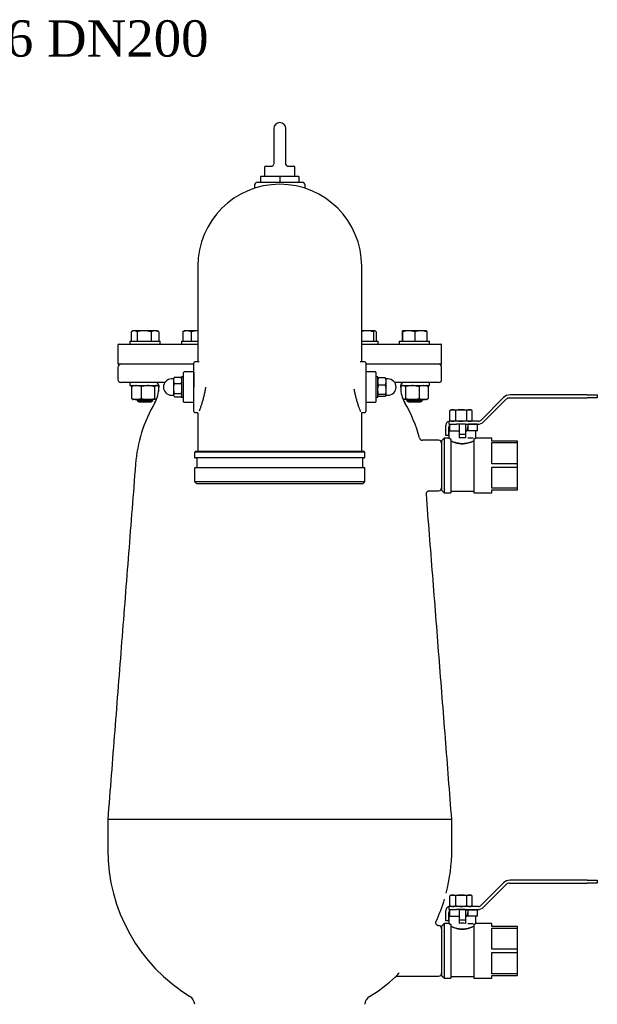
# Model space of a CAD drawing. Extents: x -644 to 6742, y -4733 to 593.
# Tile 53 of 53: x 6171 to 6742, y -1610 to -637. Entities that reach past the tile are written whole.
import ezdxf

# ---------------------------------------------------------------- set-up
doc = ezdxf.new("R2010")
doc.units = 0
doc.header["$LTSCALE"] = 25
doc.layers.get('0').update_dxf_attribs({"linetype": 'CONTINUOUS'})
doc.layers.add('GUF', color=7, linetype='CONTINUOUS')
doc.styles.add('ROMAND', font='georgia.TTF')

msp = doc.modelspace()

# ---------------------------------------------------------------- linework, layer by layer
at = {"color": 7, "linetype": 'CONTINUOUS'}
for p, q in [((6422.29, -744.46), (6422.29, -779.48)), ((6434.29, -779.47), (6434.29, -744.46)), ((6414.49, -781.46), (6420.56, -781.46)), ((6436.03, -781.46), (6442.09, -781.46)), ((6406.29, -797.46), (6450.29, -797.46)), ((6409.29, -791.96), (6409.29, -796.96)), ((6409.79, -791.46), (6428.29, -791.46)), ((6428.29, -791.46), (6446.79, -791.46)), ((6428.29, -791.96), (6428.29, -791.46)), ((6428.29, -791.96), (6428.29, -796.96)), ((6428.29, -797.46), (6428.29, -796.96)), ((6447.29, -791.96), (6447.29, -796.96)), ((6347.29, -880.46), (6347.29, -974.96)), ((6509.29, -974.96), (6509.29, -880.46)), ((6284.38, -944.22), (6283.23, -944.22)), ((6294.19, -944.22), (6284.38, -944.22)), ((6304.95, -944.22), (6294.19, -944.22)), ((6307.06, -944.22), (6304.95, -944.22)), ((6336.54, -944.22), (6334.09, -944.22)), ((6347.29, -944.22), (6336.54, -944.22)), ((6514.54, -944.22), (6509.29, -944.22)), ((6522.29, -944.22), (6514.54, -944.22)), ((6522.5, -944.22), (6522.29, -944.22)), ((6555.74, -944.22), (6549.53, -944.22)), ((6567.65, -944.22), (6555.74, -944.22)), ((6573.35, -944.22), (6567.65, -944.22)), ((6281.44, -945.29), (6281.44, -954.46)), ((6287.33, -945.29), (6287.33, -954.46)), ((6301.05, -945.29), (6301.05, -954.46)), ((6308.86, -945.29), (6308.86, -954.46)), ((6332.36, -945.29), (6332.36, -954.46)), ((6340.72, -945.29), (6340.72, -954.46)), ((6521.03, -945.29), (6521.03, -954.46)), ((6523.56, -945.29), (6523.56, -954.46)), ((6549.37, -945.29), (6549.37, -954.46)), ((6549.7, -945.29), (6549.7, -954.46)), ((6561.78, -945.29), (6561.78, -954.46)), ((6573.52, -945.29), (6573.52, -954.46)), ((6269.29, -957.46), (6347.29, -957.46)), ((6280.15, -954.46), (6310.15, -954.46)), ((6331, -954.46), (6347.29, -954.46)), ((6509.29, -954.46), (6525.58, -954.46)), ((6509.29, -957.46), (6587.29, -957.46)), ((6546.44, -954.46), (6550.99, -954.46)), ((6550.99, -954.46), (6576.44, -954.46)), ((6343.29, -977.46), (6269.29, -977.46)), ((6343.29, -999.96), (6343.29, -975.96)), ((6513.29, -975.96), (6513.29, -1023.96)), ((6587.29, -977.46), (6513.29, -977.46)), ((6323.29, -991.96), (6323.29, -1007.96)), ((6324.1, -990.28), (6330.82, -990.28)), ((6331.29, -989.96), (6331.29, -1009.96)), ((6333.29, -999.96), (6333.29, -985.46)), ((6343.29, -985.46), (6343.29, -999.96)), ((6523.29, -985.46), (6523.29, -999.96)), ((6525.29, -999.96), (6525.29, -989.96)), ((6532.49, -990.7), (6525.77, -990.7)), ((6533.29, -1007.96), (6533.29, -991.96)), ((6314.68, -995.46), (6271.29, -995.46)), ((6280.15, -998.46), (6308.79, -998.46)), ((6281.76, -999.52), (6281.76, -1011.29)), ((6291.19, -999.52), (6291.19, -1011.29)), ((6304.58, -999.52), (6304.58, -1011.29)), ((6308.53, -999.52), (6308.53, -1004.34)), ((6324.1, -996.51), (6330.82, -996.51)), ((6333.29, -1014.46), (6333.29, -999.96)), ((6343.29, -1023.96), (6343.29, -999.96)), ((6523.29, -999.96), (6523.29, -1014.46)), ((6525.29, -1009.96), (6525.29, -999.96)), ((6532.49, -998.16), (6525.77, -998.16)), ((6585.29, -995.46), (6541.91, -995.46)), ((6547.79, -998.46), (6572, -998.46)), ((6547.93, -999.52), (6547.93, -1003.22)), ((6552.47, -999.52), (6552.47, -1011.29)), ((6565.98, -999.52), (6565.98, -1011.29)), ((6572, -998.46), (6576.44, -998.46)), ((6574.96, -999.52), (6574.96, -1011.29)), ((6286.47, -1012.36), (6283.23, -1012.36)), ((6297.88, -1012.36), (6286.47, -1012.36)), ((6306.31, -1012.36), (6297.88, -1012.36)), ((6324.1, -1006.2), (6330.82, -1006.2)), ((6324.1, -1009.64), (6330.82, -1009.64)), ((6532.49, -1007.42), (6525.77, -1007.42)), ((6532.49, -1009.21), (6525.77, -1009.21)), ((6559.22, -1012.36), (6550.28, -1012.36)), ((6570.47, -1012.36), (6559.22, -1012.36)), ((6573.35, -1012.36), (6570.47, -1012.36)), ((6649.49, -1010.37), (6627.29, -1032.56)), ((6630, -1034.1), (6652.19, -1011.91)), ((6655.02, -1010.74), (6732.12, -1010.74)), ((6732.12, -1007.74), (6655.85, -1007.74)), ((6732.12, -1007.74), (6742.12, -1007.74)), ((6742.12, -1010.74), (6732.12, -1010.74)), ((6742.12, -1007.74), (6742.12, -1010.74)), ((6287.21, -1013.3), (6303.08, -1013.3)), ((6289.21, -1014.46), (6301.08, -1014.46)), ((6553.5, -1013.3), (6565.58, -1013.3)), ((6555.5, -1014.46), (6564.54, -1014.46)), ((6564.54, -1014.46), (6567.38, -1014.46)), ((6565.58, -1013.3), (6569.38, -1013.3)), ((6347.29, -1025.62), (6347.29, -1060.46)), ((6509.29, -1060.46), (6509.29, -1025.67)), ((6596.37, -1032.88), (6596.37, -1023.21)), ((6597.84, -1022.36), (6599.27, -1022.36)), ((6599.27, -1022.36), (6607.67, -1022.36)), ((6602.17, -1032.88), (6602.17, -1023.21)), ((6607.67, -1022.36), (6615.76, -1022.36)), ((6613.17, -1032.88), (6613.17, -1023.21)), ((6615.76, -1022.36), (6616.89, -1022.36)), ((6618.36, -1032.88), (6618.36, -1023.21)), ((6592.37, -1047.74), (6592.37, -1037.74)), ((6595.37, -1033.86), (6595.37, -1036.74)), ((6595.37, -1036.74), (6602.9, -1036.74)), ((6595.37, -1047.74), (6595.37, -1039.74)), ((6624.47, -1033.74), (6596.37, -1033.74)), ((6611.83, -1036.74), (6602.9, -1036.74)), ((6605.47, -1036.74), (6605.47, -1046.92)), ((6611.84, -1036.74), (6605.47, -1036.74)), ((6611.83, -1036.74), (6623.64, -1036.74)), ((6611.84, -1036.74), (6611.84, -1046.92)), ((6611.84, -1036.74), (6614.64, -1036.74)), ((6614.64, -1036.74), (6613.23, -1043.1)), ((6614.64, -1036.74), (6623.81, -1036.74)), ((6614.64, -1043.1), (6614.64, -1036.74)), ((6623.81, -1036.74), (6614.64, -1036.74)), ((6623.81, -1043.1), (6623.81, -1036.74)), ((6590.84, -1050.42), (6590.84, -1077.46)), ((6595.37, -1047.74), (6592.37, -1047.74)), ((6595.29, -1043.1), (6605.47, -1043.1)), ((6597.2, -1051.31), (6597.2, -1104.5)), ((6611.84, -1046.92), (6605.47, -1046.92)), ((6605.47, -1046.92), (6605.47, -1050.2)), ((6611.84, -1043.1), (6613.23, -1043.1)), ((6611.84, -1046.92), (6611.84, -1050.2)), ((6614.64, -1043.1), (6613.23, -1043.1)), ((6614.18, -1050.26), (6614.89, -1050.26)), ((6623.81, -1043.1), (6614.64, -1043.1)), ((6614.89, -1050.26), (6619.47, -1050.26)), ((6620.11, -1051.31), (6620.11, -1104.5)), ((6637.93, -1053.28), (6637.93, -1050.42)), ((6588.29, -1052.96), (6588.29, -1101.96)), ((6663.38, -1053.28), (6637.93, -1053.28)), ((6637.93, -1054.88), (6663.38, -1054.88)), ((6637.93, -1075.86), (6637.93, -1054.88)), ((6663.38, -1054.88), (6663.38, -1053.28)), ((6663.38, -1075.86), (6663.38, -1054.88)), ((6512.44, -1064.46), (6344.14, -1064.46)), ((6428.29, -1070.06), (6344.64, -1070.06)), ((6345.14, -1063.46), (6428.29, -1063.46)), ((6428.29, -1063.46), (6511.44, -1063.46)), ((6511.94, -1070.06), (6428.29, -1070.06)), ((6344.64, -1079.56), (6428.29, -1079.56)), ((6428.29, -1079.56), (6511.94, -1079.56)), ((6590.84, -1077.46), (6590.84, -1104.5)), ((6663.38, -1075.86), (6637.93, -1075.86)), ((6637.93, -1100.04), (6637.93, -1079.06)), ((6637.93, -1079.06), (6663.38, -1079.06)), ((6663.38, -1079.06), (6663.38, -1075.86)), ((6663.38, -1100.04), (6663.38, -1079.06)), ((6344.14, -1093.46), (6512.44, -1093.46)), ((6428.29, -1095.46), (6346.14, -1095.46)), ((6510.44, -1095.46), (6428.29, -1095.46)), ((6663.38, -1100.04), (6637.93, -1100.04)), ((6663.38, -1101.64), (6663.38, -1100.04)), ((6637.93, -1101.64), (6663.38, -1101.64)), ((6637.93, -1104.5), (6637.93, -1101.64)), ((6598.29, -1427.46), (6258.29, -1427.46)), ((6732.12, -1487.54), (6655.85, -1487.54)), ((6732.12, -1487.54), (6742.12, -1487.54)), ((6742.12, -1487.54), (6742.12, -1490.54)), ((6649.49, -1490.18), (6627.29, -1512.37)), ((6630, -1513.9), (6652.19, -1491.71)), ((6655.02, -1490.54), (6732.12, -1490.54)), ((6742.12, -1490.54), (6732.12, -1490.54)), ((6596.37, -1512.69), (6596.37, -1503.01)), ((6597.84, -1502.16), (6599.27, -1502.16)), ((6599.27, -1502.16), (6607.67, -1502.16)), ((6602.17, -1512.69), (6602.17, -1503.01)), ((6607.67, -1502.16), (6615.76, -1502.16)), ((6613.17, -1512.69), (6613.17, -1503.01)), ((6615.76, -1502.16), (6616.89, -1502.16)), ((6618.36, -1512.69), (6618.36, -1503.01)), ((6592.37, -1527.54), (6592.37, -1517.54)), ((6595.37, -1513.67), (6595.37, -1516.54)), ((6595.37, -1516.54), (6602.9, -1516.54)), ((6624.47, -1513.54), (6596.37, -1513.54)), ((6611.83, -1516.54), (6602.9, -1516.54)), ((6605.47, -1516.74), (6605.47, -1526.92)), ((6611.84, -1516.74), (6605.47, -1516.74)), ((6611.83, -1516.54), (6623.64, -1516.54)), ((6611.84, -1516.74), (6611.84, -1526.92)), ((6611.84, -1516.74), (6614.64, -1516.74)), ((6614.64, -1516.74), (6613.23, -1523.1)), ((6614.64, -1516.74), (6623.81, -1516.74)), ((6614.64, -1523.1), (6614.64, -1516.74)), ((6623.81, -1516.74), (6614.64, -1516.74)), ((6623.81, -1523.1), (6623.81, -1516.74)), ((6595.37, -1527.54), (6592.37, -1527.54)), ((6595.29, -1523.1), (6605.47, -1523.1)), ((6595.37, -1527.54), (6595.37, -1519.54)), ((6605.47, -1526.92), (6605.47, -1530.2)), ((6611.84, -1526.92), (6605.47, -1526.92)), ((6611.84, -1523.1), (6613.23, -1523.1)), ((6611.84, -1526.92), (6611.84, -1530.2)), ((6614.64, -1523.1), (6613.23, -1523.1)), ((6623.81, -1523.1), (6614.64, -1523.1)), ((6588.29, -1532.96), (6588.29, -1581.96)), ((6590.84, -1530.42), (6590.84, -1557.46)), ((6597.2, -1531.31), (6597.2, -1584.5)), ((6614.18, -1530.26), (6614.89, -1530.26)), ((6614.89, -1530.26), (6619.47, -1530.26)), ((6620.11, -1531.31), (6620.11, -1584.5)), ((6637.93, -1533.28), (6637.93, -1530.42)), ((6663.38, -1533.28), (6637.93, -1533.28)), ((6637.93, -1534.88), (6663.38, -1534.88)), ((6637.93, -1555.86), (6637.93, -1534.88)), ((6663.38, -1534.88), (6663.38, -1533.28)), ((6663.38, -1555.86), (6663.38, -1534.88)), ((6590.84, -1557.46), (6590.84, -1584.5)), ((6663.38, -1555.86), (6637.93, -1555.86)), ((6663.38, -1559.06), (6663.38, -1555.86)), ((6637.93, -1580.04), (6637.93, -1559.06)), ((6637.93, -1559.06), (6663.38, -1559.06)), ((6663.38, -1580.04), (6663.38, -1559.06)), ((6663.38, -1580.04), (6637.93, -1580.04)), ((6637.93, -1581.64), (6663.38, -1581.64)), ((6637.93, -1584.5), (6637.93, -1581.64)), ((6663.38, -1581.64), (6663.38, -1580.04))]:
    msp.add_line(p, q, dxfattribs=at)
for centre, radius, start, end in [((6428.29, -744.46), 6, 0, 180), ((6414.49, -782.66), 1.2, 90, 180), ((6436.29, -779.46), 2, 180.80347, 201.15256), ((6442.09, -782.66), 1.2, 0, 90), ((6406.29, -800.46), 3, 90, 180), ((6409.79, -791.96), 0.5, 90, 180), ((6409.79, -796.96), 0.5, 180, 270), ((6446.79, -791.96), 0.5, 0, 90), ((6446.79, -796.96), 0.5, 270, 0), ((6450.29, -800.46), 3, 0, 90), ((6428.29, -880.46), 81, 0, 180), ((6269.29, -958.46), 1, 90, 180), ((6587.29, -958.46), 1, 0, 90), ((6269.29, -976.46), 1, 180, 270), ((6271.29, -980.46), 3, 90, 180), ((6344.29, -975.96), 1, 90, 180), ((6512.29, -975.96), 1, 0, 90), ((6585.29, -980.46), 3, 0, 90), ((6587.29, -976.46), 1, 270, 0), ((6271.29, -992.46), 3, 180, 270), ((6321.29, -999.96), 8, 90, 270), ((6333.79, -985.46), 0.5, 90, 180), ((6342.79, -985.46), 0.5, 0, 90), ((6513.79, -985.46), 0.5, 90, 180), ((6522.79, -985.46), 0.5, 0, 90), ((6535.29, -999.96), 8, 270, 90), ((6585.29, -992.46), 3, 270, 0), ((6278.79, -1000.4), 30, 329.78714, 0), ((6305.79, -998.46), 3, 0, 90), ((6550.79, -998.46), 3, 90, 180), ((6577.79, -1000.4), 30, 180, 210.21286), ((6655.85, -1016.74), 9, 90, 135), ((6655.02, -1014.74), 4, 90, 135), ((6428.29, -1087.46), 143, 149.78714, 175.53256), ((6333.79, -1014.46), 0.5, 180, 270), ((6342.79, -1014.46), 0.5, 270, 0), ((6513.79, -1014.46), 0.5, 180, 270), ((6522.79, -1014.46), 0.5, 270, 0), ((6428.29, -1087.46), 143, 15.0859, 30.21286), ((6344.29, -1023.96), 1, 180, 270), ((6512.29, -1023.96), 1, 270, 0), ((6596.37, -1037.74), 4, 104.47751, 180), ((6596.37, -1037.74), 4, 90, 104.47751), ((6598.37, -1039.74), 3, 123.61417, 180), ((6623.64, -1027.74), 9, 270, 315), ((6624.47, -1029.74), 4, 270, 315), ((6569.26, -1049.46), 3, 195.11239, 270.04799), ((6585.29, -1055.46), 3, 0, 90), ((6344.64, -1069.56), 0.5, 180, 270), ((6345.79, -1070.56), 0.5, 360, 90), ((6510.79, -1070.56), 0.5, 90, 180), ((6511.94, -1069.56), 0.5, 270, 0), ((6344.64, -1080.06), 0.5, 90, 180), ((6345.79, -1079.06), 0.5, 270, 360), ((6510.79, -1079.06), 0.5, 180, 270), ((6511.94, -1080.06), 0.5, 0, 90), ((6585.29, -1099.46), 3, 270, 0), ((6428.29, -1457.46), 170, 180, 238.51857), ((6428.29, -1457.46), 170, 345.44137, 0), ((6655.85, -1496.54), 9, 90, 135), ((6655.02, -1494.54), 4, 90, 135), ((6428.29, -1457.46), 170, 335.39189, 343.33937), ((6596.37, -1517.54), 4, 104.47751, 180), ((6596.37, -1517.54), 4, 90, 104.47751), ((6598.37, -1519.54), 3, 123.61417, 180), ((6623.64, -1507.54), 9, 270, 315), ((6624.47, -1509.54), 4, 270, 315), ((6585.29, -1535.45), 3, 359.99935, 87.21998), ((6428.29, -1457.46), 170, 301.48143, 312.30944), ((6585.29, -1579.46), 3, 270, 0), ((6334.29, -1610.96), 10, 4.16455, 58.51857), ((6522.29, -1610.96), 10, 121.48143, 175.83545)]:
    msp.add_arc(centre, radius, start, end, dxfattribs=at)
for centre in [(6608.66, -1057.99), (6608.66, -1537.99)]:
    msp.add_ellipse(centre, major_axis=(13.36, 0), ratio=0.6, start_param=1.330392, end_param=1.811201, dxfattribs=at)
for points in [[(6413.29, -782.66), (6413.29, -791.46)], [(6420.56, -781.46), (6420.83, -781.43)], [(6422.04, -780.44), (6421.9, -780.64)], [(6435.76, -781.43), (6436.03, -781.46)], [(6443.29, -791.46), (6443.29, -782.66)], [(6403.29, -800.46), (6403.29, -803.41)], [(6453.29, -803.41), (6453.29, -800.46)], [(6283.23, -944.22), (6281.94, -944.97)], [(6308.35, -944.97), (6307.06, -944.22)], [(6334.09, -944.22), (6333.1, -944.79)], [(6522.73, -944.36), (6522.5, -944.22)], [(6308.33, -945), (6308.86, -945.29)], [(6332.36, -945.29), (6333.12, -944.9)], [(6268.29, -958.46), (6268.29, -976.46)], [(6280.15, -954.46), (6280.15, -957.46)], [(6310.15, -957.46), (6310.15, -954.46)], [(6331, -954.46), (6331, -957.46)], [(6525.58, -957.46), (6525.58, -954.46)], [(6546.44, -954.46), (6546.44, -957.46)], [(6576.44, -957.46), (6576.44, -954.46)], [(6588.29, -976.46), (6588.29, -958.46)], [(6268.29, -980.46), (6268.29, -992.46)], [(6348.71, -974.96), (6344.29, -974.96)], [(6512.29, -974.96), (6507.89, -974.96)], [(6588.29, -992.46), (6588.29, -980.46)], [(6323.29, -991.96), (6321.29, -991.96)], [(6323.79, -990.85), (6323.29, -991.96)], [(6324.1, -990.28), (6323.85, -990.88)], [(6330.82, -990.28), (6331.29, -993.4)], [(6330.98, -990.88), (6330.82, -990.28)], [(6331.29, -991.46), (6331.07, -990.85)], [(6333.29, -989.96), (6331.29, -989.96)], [(6342.79, -984.96), (6333.79, -984.96)], [(6522.79, -984.96), (6513.79, -984.96)], [(6525.29, -989.96), (6523.29, -989.96)], [(6525.29, -994.43), (6525.77, -990.7)], [(6525.36, -991.28), (6525.29, -991.46)], [(6525.77, -990.7), (6525.45, -991.31)], [(6533.29, -991.96), (6532.99, -991.28)], [(6535.29, -991.96), (6533.29, -991.96)], [(6280.15, -995.46), (6280.15, -998.46)], [(6281.76, -999.52), (6282.72, -998.87)], [(6283.23, -998.46), (6282.71, -998.76)], [(6307.59, -998.76), (6307.06, -998.46)], [(6308.79, -998.46), (6308.79, -1000.4)], [(6331.29, -993.4), (6330.82, -996.51)], [(6525.77, -998.16), (6525.29, -994.43)], [(6547.79, -1000.4), (6547.79, -998.46)], [(6549.53, -998.46), (6548.82, -998.87)], [(6574.06, -998.87), (6573.35, -998.46)], [(6576.44, -998.46), (6576.44, -995.46)], [(6282.72, -1011.95), (6281.76, -1011.29)], [(6282.71, -1012.05), (6283.23, -1012.36)], [(6288.85, -1012.36), (6287.21, -1013.3)], [(6303.08, -1013.3), (6301.45, -1012.36)], [(6321.29, -1007.96), (6323.29, -1007.96)], [(6323.29, -1007.96), (6323.79, -1009.06)], [(6330.82, -1006.2), (6331.29, -1007.92)], [(6330.98, -1009.04), (6330.82, -1009.64)], [(6331.07, -1009.07), (6331.29, -1008.46)], [(6331.29, -1009.96), (6333.29, -1009.96)], [(6523.29, -1009.96), (6525.29, -1009.96)], [(6525.29, -1008.32), (6525.77, -1007.42)], [(6525.29, -1008.46), (6525.36, -1008.64)], [(6525.77, -1009.21), (6525.61, -1008.91)], [(6532.99, -1008.63), (6533.29, -1007.96)], [(6533.29, -1007.96), (6535.29, -1007.96)], [(6555.14, -1012.36), (6553.5, -1013.3)], [(6569.38, -1013.3), (6567.74, -1012.36)], [(6573.35, -1012.36), (6574.06, -1011.95)], [(6287.21, -1013.3), (6289.21, -1014.46)], [(6301.08, -1014.46), (6303.08, -1013.3)], [(6333.79, -1014.96), (6342.79, -1014.96)], [(6513.79, -1014.96), (6522.79, -1014.96)], [(6553.5, -1013.3), (6555.5, -1014.46)], [(6567.38, -1014.46), (6569.38, -1013.3)], [(6344.29, -1024.96), (6346.39, -1024.96)], [(6509.28, -1025.67), (6509.25, -1025.86)], [(6510.23, -1024.96), (6512.29, -1024.96)], [(6596.37, -1023.21), (6596.56, -1023.12)], [(6597.84, -1022.36), (6596.55, -1023.1)], [(6618.18, -1023.1), (6616.89, -1022.36)], [(6595.93, -1036.74), (6595.93, -1043.1)], [(6596.56, -1032.98), (6596.37, -1032.88)], [(6596.55, -1032.99), (6597.84, -1033.74)], [(6616.89, -1033.74), (6618.18, -1032.99)], [(6590.84, -1050.42), (6588.29, -1052.96)], [(6595.29, -1050.42), (6590.84, -1050.42)], [(6595.29, -1043.1), (6595.29, -1050.44)], [(6622.02, -1050.44), (6622.02, -1043.1)], [(6637.93, -1050.42), (6622.02, -1050.42)], [(6347.29, -1060.46), (6347.29, -1063.46)], [(6509.29, -1063.46), (6509.29, -1060.46)], [(6585.29, -1052.46), (6569.26, -1052.46)], [(6345.14, -1063.46), (6344.14, -1064.46)], [(6344.14, -1064.46), (6344.14, -1069.56)], [(6346.29, -1070.56), (6346.29, -1079.06)], [(6510.29, -1079.06), (6510.29, -1070.56)], [(6512.44, -1064.46), (6511.44, -1063.46)], [(6512.44, -1069.56), (6512.44, -1064.46)], [(6285.73, -1076.32), (6258.29, -1427.46)], [(6344.14, -1080.06), (6344.14, -1093.46)], [(6512.44, -1093.46), (6512.44, -1080.06)], [(6344.14, -1093.46), (6346.14, -1095.46)], [(6510.44, -1095.46), (6512.44, -1093.46)], [(6598.29, -1427.46), (6573.15, -1105.6)], [(6576.12, -1102.46), (6585.29, -1102.46)], [(6588.29, -1101.96), (6590.84, -1104.5)], [(6590.84, -1104.5), (6597.2, -1104.5)], [(6597.2, -1102.78), (6620.11, -1102.78)], [(6620.11, -1104.5), (6637.93, -1104.5)], [(6258.29, -1427.46), (6258.29, -1457.46)], [(6598.29, -1457.46), (6598.29, -1427.46)], [(6596.37, -1503.01), (6596.56, -1502.92)], [(6597.84, -1502.16), (6596.55, -1502.9)], [(6618.18, -1502.9), (6616.89, -1502.16)], [(6595.93, -1516.74), (6595.93, -1523.1)], [(6596.56, -1512.78), (6596.37, -1512.69)], [(6596.55, -1512.8), (6597.84, -1513.54)], [(6616.89, -1513.54), (6618.18, -1512.8)], [(6595.29, -1523.1), (6595.29, -1530.44)], [(6622.02, -1530.44), (6622.02, -1523.1)], [(6585.43, -1532.51), (6585.43, -1532.52)], [(6590.84, -1530.42), (6588.29, -1532.96)], [(6595.29, -1530.42), (6590.84, -1530.42)], [(6637.93, -1530.42), (6622.02, -1530.42)], [(6544.73, -1582.41), (6544.73, -1582.4)], [(6544.73, -1582.46), (6585.29, -1582.46)], [(6588.29, -1581.96), (6590.84, -1584.5)], [(6590.84, -1584.5), (6597.2, -1584.5)], [(6597.2, -1582.78), (6620.11, -1582.78)], [(6620.11, -1584.5), (6637.93, -1584.5)]]:
    msp.add_open_spline(points, degree=1, dxfattribs=at)
for points, knots in [([(6420.83, -781.43), (6421.05, -781.36), (6421.63, -781.16), (6422, -780.63), (6422.09, -780.3), (6422.11, -780.2)], [0, 0, 0, 0, 0.3060191, 0.7998375, 1, 1, 1, 1]), ([(6434.66, -780.59), (6434.58, -780.48), (6434.35, -780.12), (6434.23, -779.53), (6434.2, -779.09), (6434.19, -778.96)], [0, 0, 0, 0, 0.236292, 0.759447, 1, 1, 1, 1]), ([(6434.47, -780.17), (6434.5, -780.28), (6434.59, -780.62), (6434.96, -781.16), (6435.54, -781.36), (6435.76, -781.43)], [0, 0, 0, 0, 0.216211, 0.700121, 1, 1, 1, 1]), ([(6284.38, -944.22), (6284.31, -944.22), (6283.79, -944.23), (6282.79, -944.47), (6281.89, -945.01), (6281.44, -945.29)], [0, 0, 0, 0, 0.070098, 0.530789, 1, 1, 1, 1]), ([(6287.33, -945.29), (6286.86, -944.99), (6285.89, -944.39), (6284.89, -944.28), (6284.38, -944.22)], [0, 0, 0, 0, 0.4954592, 1, 1, 1, 1]), ([(6294.19, -944.22), (6293.57, -944.24), (6291.25, -944.3), (6288.99, -944.87), (6287.33, -945.29)], [0, 0, 0, 0, 0.2686346, 1, 1, 1, 1]), ([(6301.05, -945.29), (6300.47, -945.13), (6298.24, -944.5), (6295.91, -944.34), (6294.19, -944.22)], [0, 0, 0, 0, 0.2575524, 1, 1, 1, 1]), ([(6304.95, -944.22), (6304.86, -944.22), (6304.16, -944.23), (6302.84, -944.47), (6301.65, -945.01), (6301.05, -945.29)], [0, 0, 0, 0, 0.070099, 0.53079, 1, 1, 1, 1]), ([(6308.86, -945.29), (6308.22, -944.99), (6306.94, -944.39), (6305.62, -944.28), (6304.95, -944.22)], [0, 0, 0, 0, 0.495458, 1, 1, 1, 1]), ([(6336.54, -944.22), (6336.44, -944.22), (6335.69, -944.23), (6334.28, -944.47), (6333.01, -945.01), (6332.36, -945.29)], [0, 0, 0, 0, 0.0700993, 0.5307896, 1, 1, 1, 1]), ([(6340.72, -945.29), (6340.04, -944.99), (6338.67, -944.39), (6337.25, -944.28), (6336.54, -944.22)], [0, 0, 0, 0, 0.495459, 1, 1, 1, 1]), ([(6347.54, -944.22), (6347.38, -944.22), (6346.15, -944.23), (6343.84, -944.47), (6341.77, -945.01), (6340.72, -945.29)], [0, 0, 0, 0, 0.070098, 0.530789, 1, 1, 1, 1]), ([(6514.54, -944.22), (6514.39, -944.22), (6513.22, -944.23), (6511.45, -944.4), (6509.88, -944.82), (6509.29, -944.98)], [0, 0, 0, 0, 0.086937, 0.658293, 1, 1, 1, 1]), ([(6521.03, -945.29), (6519.97, -944.99), (6517.85, -944.39), (6515.65, -944.28), (6514.54, -944.22)], [0, 0, 0, 0, 0.495459, 1, 1, 1, 1]), ([(6522.29, -944.22), (6522.26, -944.22), (6522.04, -944.23), (6521.61, -944.47), (6521.22, -945.01), (6521.03, -945.29)], [0, 0, 0, 0, 0.0700984, 0.5307894, 1, 1, 1, 1]), ([(6523.56, -945.29), (6523.35, -944.99), (6522.94, -944.39), (6522.51, -944.28), (6522.29, -944.22)], [0, 0, 0, 0, 0.4954588, 1, 1, 1, 1]), ([(6549.53, -944.22), (6549.53, -944.22), (6549.5, -944.23), (6549.44, -944.47), (6549.39, -945.01), (6549.37, -945.29)], [0, 0, 0, 0, 0.070098, 0.530789, 1, 1, 1, 1]), ([(6549.7, -945.29), (6549.67, -944.99), (6549.62, -944.39), (6549.56, -944.28), (6549.53, -944.22)], [0, 0, 0, 0, 0.495459, 1, 1, 1, 1]), ([(6555.74, -944.22), (6555.6, -944.22), (6554.51, -944.23), (6552.47, -944.47), (6550.63, -945.01), (6549.7, -945.29)], [0, 0, 0, 0, 0.070098, 0.530789, 1, 1, 1, 1]), ([(6561.78, -945.29), (6560.8, -944.99), (6558.82, -944.39), (6556.77, -944.28), (6555.74, -944.22)], [0, 0, 0, 0, 0.4954584, 1, 1, 1, 1]), ([(6567.65, -944.22), (6566.17, -944.34), (6564.18, -944.5), (6562.27, -945.13), (6561.78, -945.29)], [0, 0, 0, 0, 0.742448, 1, 1, 1, 1]), ([(6573.52, -945.29), (6572.1, -944.87), (6570.17, -944.3), (6568.18, -944.24), (6567.65, -944.22)], [0, 0, 0, 0, 0.731365, 1, 1, 1, 1]), ([(6573.35, -944.22), (6573.36, -944.22), (6573.39, -944.23), (6573.44, -944.47), (6573.49, -945.01), (6573.52, -945.29)], [0, 0, 0, 0, 0.070098, 0.53079, 1, 1, 1, 1]), ([(6324.1, -996.51), (6323.87, -995.74), (6323.41, -994.16), (6323.55, -992.04), (6323.95, -990.76), (6324.1, -990.28)], [0, 0, 0, 0, 0.376646, 0.764829, 1, 1, 1, 1]), ([(6532.49, -990.7), (6532.71, -991.63), (6533.18, -993.52), (6533.04, -996.05), (6532.64, -997.59), (6532.49, -998.16)], [0, 0, 0, 0, 0.3766436, 0.7648253, 1, 1, 1, 1]), ([(6532.93, -991.31), (6532.93, -991.25), (6532.91, -991.04), (6532.66, -990.84), (6532.49, -990.7)], [0, 0, 0, 0, 0.307505, 1, 1, 1, 1]), ([(6286.47, -998.46), (6286.36, -998.46), (6285.51, -998.47), (6283.92, -998.7), (6282.48, -999.25), (6281.76, -999.52)], [0, 0, 0, 0, 0.070099, 0.530789, 1, 1, 1, 1]), ([(6291.19, -999.52), (6290.42, -999.23), (6288.88, -998.63), (6287.28, -998.51), (6286.47, -998.46)], [0, 0, 0, 0, 0.495458, 1, 1, 1, 1]), ([(6297.88, -998.46), (6297.72, -998.46), (6296.52, -998.47), (6294.26, -998.7), (6292.22, -999.25), (6291.19, -999.52)], [0, 0, 0, 0, 0.0700994, 0.53079, 1, 1, 1, 1]), ([(6304.58, -999.52), (6303.49, -999.23), (6301.29, -998.63), (6299.03, -998.51), (6297.88, -998.46)], [0, 0, 0, 0, 0.4954571, 1, 1, 1, 1]), ([(6306.55, -998.46), (6306.37, -998.47), (6305.7, -998.53), (6305.05, -999.1), (6304.58, -999.52)], [0, 0, 0, 0, 0.268634, 1, 1, 1, 1]), ([(6308.53, -999.52), (6308.37, -999.36), (6307.72, -998.74), (6307.05, -998.58), (6306.55, -998.46)], [0, 0, 0, 0, 0.257552, 1, 1, 1, 1]), ([(6324.1, -1006.2), (6323.99, -1005.66), (6323.65, -1004.02), (6323.41, -1001.18), (6323.69, -998.47), (6324.01, -996.93), (6324.1, -996.51)], [0, 0, 0, 0, 0.168053, 0.514263, 0.870783, 1, 1, 1, 1]), ([(6330.82, -996.51), (6330.89, -996.92), (6331.17, -998.52), (6331.24, -1000.14), (6331.29, -1001.36)], [0, 0, 0, 0, 0.253061, 1, 1, 1, 1]), ([(6331.29, -1001.36), (6331.21, -1002.93), (6331.12, -1004.56), (6330.82, -1006.15), (6330.82, -1006.2)], [0, 0, 0, 0, 0.973006, 1, 1, 1, 1]), ([(6354.89, -1000.2), (6354.69, -1001.52), (6354.3, -1004.2), (6353.46, -1008.16), (6352.48, -1012), (6351.41, -1015.64), (6350.32, -1018.93), (6349.3, -1021.77), (6348.75, -1023.12), (6348.48, -1023.78)], [0, 0, 0, 0, 0.13212, 0.267593, 0.407935, 0.551882, 0.700131, 0.852711, 1, 1, 1, 1]), ([(6508.43, -1024.53), (6508.19, -1023.97), (6507.7, -1022.82), (6506.73, -1020.25), (6505.66, -1017.14), (6504.57, -1013.65), (6503.54, -1009.85), (6502.64, -1005.97), (6502.18, -1003.27), (6501.95, -1001.96)], [0, 0, 0, 0, 0.1472322, 0.2993052, 0.4445953, 0.5939903, 0.7303521, 0.8701009, 1, 1, 1, 1]), ([(6525.29, -1002.79), (6525.38, -1001.28), (6525.47, -999.73), (6525.77, -998.2), (6525.77, -998.16)], [0, 0, 0, 0, 0.972997, 1, 1, 1, 1]), ([(6532.49, -998.16), (6532.6, -998.68), (6532.94, -1000.24), (6533.18, -1002.96), (6532.9, -1005.55), (6532.57, -1007.02), (6532.49, -1007.42)], [0, 0, 0, 0, 0.168052, 0.514265, 0.870779, 1, 1, 1, 1]), ([(6550.2, -998.46), (6549.99, -998.47), (6549.22, -998.53), (6548.47, -999.1), (6547.93, -999.52)], [0, 0, 0, 0, 0.2686334, 1, 1, 1, 1]), ([(6552.47, -999.52), (6552.28, -999.36), (6551.54, -998.74), (6550.77, -998.58), (6550.2, -998.46)], [0, 0, 0, 0, 0.257551, 1, 1, 1, 1]), ([(6559.22, -998.46), (6559.06, -998.46), (6557.85, -998.47), (6555.56, -998.7), (6553.51, -999.25), (6552.47, -999.52)], [0, 0, 0, 0, 0.0701, 0.53079, 1, 1, 1, 1]), ([(6565.98, -999.52), (6564.88, -999.23), (6562.67, -998.63), (6560.38, -998.51), (6559.22, -998.46)], [0, 0, 0, 0, 0.495457, 1, 1, 1, 1]), ([(6570.47, -998.46), (6570.36, -998.46), (6569.56, -998.47), (6568.04, -998.7), (6566.67, -999.25), (6565.98, -999.52)], [0, 0, 0, 0, 0.0700994, 0.5307891, 1, 1, 1, 1]), ([(6574.96, -999.52), (6574.23, -999.23), (6572.76, -998.63), (6571.24, -998.51), (6570.47, -998.46)], [0, 0, 0, 0, 0.495457, 1, 1, 1, 1]), ([(6574.05, -998.95), (6574.16, -998.98), (6574.47, -999.07), (6574.77, -999.35), (6574.96, -999.52)], [0, 0, 0, 0, 0.360664, 1, 1, 1, 1]), ([(6281.76, -1011.29), (6282.52, -1011.59), (6284.07, -1012.19), (6285.67, -1012.3), (6286.47, -1012.36)], [0, 0, 0, 0, 0.495457, 1, 1, 1, 1]), ([(6286.47, -1012.36), (6286.58, -1012.36), (6287.43, -1012.35), (6289.03, -1012.12), (6290.46, -1011.57), (6291.19, -1011.29)], [0, 0, 0, 0, 0.070099, 0.530789, 1, 1, 1, 1]), ([(6291.19, -1011.29), (6292.27, -1011.59), (6294.47, -1012.19), (6296.74, -1012.3), (6297.88, -1012.36)], [0, 0, 0, 0, 0.495458, 1, 1, 1, 1]), ([(6297.88, -1012.36), (6298.04, -1012.36), (6299.24, -1012.35), (6301.51, -1012.12), (6303.55, -1011.57), (6304.58, -1011.29)], [0, 0, 0, 0, 0.0700974, 0.5307885, 1, 1, 1, 1]), ([(6304.58, -1011.29), (6305.05, -1011.71), (6305.7, -1012.28), (6306.37, -1012.34), (6306.55, -1012.36)], [0, 0, 0, 0, 0.731366, 1, 1, 1, 1]), ([(6324.1, -1009.64), (6323.87, -1009.21), (6323.41, -1008.34), (6323.55, -1007.17), (6323.95, -1006.46), (6324.1, -1006.2)], [0, 0, 0, 0, 0.376642, 0.764827, 1, 1, 1, 1]), ([(6525.77, -1007.42), (6525.7, -1007.03), (6525.42, -1005.5), (6525.35, -1003.95), (6525.29, -1002.79)], [0, 0, 0, 0, 0.253072, 1, 1, 1, 1]), ([(6532.49, -1007.42), (6532.71, -1007.64), (6533.18, -1008.1), (6533.04, -1008.7), (6532.64, -1009.07), (6532.49, -1009.21)], [0, 0, 0, 0, 0.376644, 0.764828, 1, 1, 1, 1]), ([(6550.2, -1012.36), (6550.77, -1012.24), (6551.54, -1012.08), (6552.28, -1011.46), (6552.47, -1011.29)], [0, 0, 0, 0, 0.742449, 1, 1, 1, 1]), ([(6552.47, -1011.29), (6553.56, -1011.59), (6555.78, -1012.19), (6558.07, -1012.3), (6559.22, -1012.36)], [0, 0, 0, 0, 0.4954563, 1, 1, 1, 1]), ([(6559.22, -1012.36), (6559.38, -1012.36), (6560.6, -1012.35), (6562.88, -1012.12), (6564.94, -1011.57), (6565.98, -1011.29)], [0, 0, 0, 0, 0.070098, 0.530789, 1, 1, 1, 1]), ([(6565.98, -1011.29), (6566.71, -1011.59), (6568.18, -1012.19), (6569.7, -1012.3), (6570.47, -1012.36)], [0, 0, 0, 0, 0.495458, 1, 1, 1, 1]), ([(6570.47, -1012.36), (6570.58, -1012.36), (6571.38, -1012.35), (6572.9, -1012.12), (6574.27, -1011.57), (6574.96, -1011.29)], [0, 0, 0, 0, 0.0700981, 0.5307885, 1, 1, 1, 1]), ([(6574.96, -1011.29), (6574.77, -1011.47), (6574.47, -1011.75), (6574.16, -1011.83), (6574.05, -1011.87)], [0, 0, 0, 0, 0.639336, 1, 1, 1, 1]), ([(6346.37, -1024.98), (6346.49, -1024.99), (6346.78, -1024.99), (6347.12, -1025.29), (6347.2, -1025.45), (6347.23, -1025.52)], [0, 0, 0, 0, 0.292613, 0.689098, 1, 1, 1, 1]), ([(6347.34, -1025.85), (6347.32, -1025.86), (6347.29, -1025.88), (6347.3, -1025.73), (6347.31, -1025.65)], [0, 0, 0, 0, 0.519323, 1, 1, 1, 1]), ([(6509.34, -1025.53), (6509.36, -1025.47), (6509.41, -1025.34), (6509.72, -1025.04), (6510.08, -1024.92), (6510.22, -1024.95), (6510.22, -1024.95)], [0, 0, 0, 0, 0.268464, 0.6325, 0.998419, 1, 1, 1, 1]), ([(6599.27, -1022.36), (6599.01, -1022.37), (6598.03, -1022.42), (6597.07, -1022.87), (6596.37, -1023.21)], [0, 0, 0, 0, 0.268633, 1, 1, 1, 1]), ([(6602.17, -1023.21), (6601.93, -1023.08), (6600.99, -1022.58), (6600, -1022.45), (6599.27, -1022.36)], [0, 0, 0, 0, 0.2575523, 1, 1, 1, 1]), ([(6607.67, -1022.36), (6607.54, -1022.36), (6606.55, -1022.36), (6604.69, -1022.55), (6603.02, -1022.99), (6602.17, -1023.21)], [0, 0, 0, 0, 0.070092, 0.530785, 1, 1, 1, 1]), ([(6613.17, -1023.21), (6612.27, -1022.97), (6610.47, -1022.49), (6608.61, -1022.4), (6607.67, -1022.36)], [0, 0, 0, 0, 0.495459, 1, 1, 1, 1]), ([(6615.76, -1022.36), (6615.7, -1022.36), (6615.24, -1022.36), (6614.36, -1022.55), (6613.57, -1022.99), (6613.17, -1023.21)], [0, 0, 0, 0, 0.070092, 0.530786, 1, 1, 1, 1]), ([(6618.36, -1023.21), (6617.94, -1022.97), (6617.09, -1022.49), (6616.21, -1022.4), (6615.76, -1022.36)], [0, 0, 0, 0, 0.495458, 1, 1, 1, 1]), ([(6596.37, -1032.88), (6597.07, -1033.22), (6598.03, -1033.68), (6599.01, -1033.72), (6599.27, -1033.74)], [0, 0, 0, 0, 0.731366, 1, 1, 1, 1]), ([(6599.27, -1033.74), (6600, -1033.64), (6600.99, -1033.51), (6601.93, -1033.01), (6602.17, -1032.88)], [0, 0, 0, 0, 0.7424477, 1, 1, 1, 1]), ([(6602.17, -1032.88), (6603.07, -1033.12), (6604.87, -1033.6), (6606.73, -1033.69), (6607.67, -1033.74)], [0, 0, 0, 0, 0.495458, 1, 1, 1, 1]), ([(6607.67, -1033.74), (6607.8, -1033.73), (6608.79, -1033.73), (6610.65, -1033.54), (6612.32, -1033.1), (6613.17, -1032.88)], [0, 0, 0, 0, 0.070092, 0.530785, 1, 1, 1, 1]), ([(6613.17, -1032.88), (6613.59, -1033.12), (6614.44, -1033.6), (6615.32, -1033.69), (6615.76, -1033.74)], [0, 0, 0, 0, 0.495458, 1, 1, 1, 1]), ([(6623.81, -1036.74), (6623.26, -1036.74), (6622.16, -1036.74), (6619.95, -1036.74), (6617.45, -1036.74), (6615.57, -1036.74), (6614.64, -1036.74)], [0, 0, 0, 0, 0.248086, 0.5, 0.751914, 1, 1, 1, 1]), ([(6615.76, -1033.74), (6615.82, -1033.73), (6616.29, -1033.73), (6617.17, -1033.54), (6617.96, -1033.1), (6618.36, -1032.88)], [0, 0, 0, 0, 0.070091, 0.530786, 1, 1, 1, 1]), ([(6597.2, -1051.31), (6596.88, -1051.16), (6596.22, -1050.86), (6595.59, -1050.56), (6595.27, -1050.4), (6595.29, -1050.41), (6595.64, -1050.58), (6596.25, -1050.88), (6596.89, -1051.17), (6597.2, -1051.31)], [0, 0, 0, 0, 0.1436056, 0.291096, 0.4347914, 0.5830543, 0.7205109, 0.861783, 1, 1, 1, 1]), ([(6620.11, -1051.31), (6620.44, -1051.16), (6621.1, -1050.86), (6621.72, -1050.56), (6622.04, -1050.4), (6622.02, -1050.41), (6621.68, -1050.58), (6621.06, -1050.88), (6620.42, -1051.17), (6620.11, -1051.31)], [0, 0, 0, 0, 0.1436056, 0.291096, 0.4347914, 0.5830543, 0.7205109, 0.861783, 1, 1, 1, 1]), ([(6597.2, -1053.09), (6597.64, -1053.29), (6598.5, -1053.69), (6600.19, -1054.36), (6602.11, -1055), (6604.21, -1055.53), (6606.42, -1055.86), (6608.6, -1055.98), (6610.73, -1055.88), (6613.39, -1055.5), (6615.88, -1054.81), (6618.01, -1054.01), (6619.26, -1053.48), (6619.88, -1053.19), (6620.11, -1053.09)], [0, 0, 0, 0, 0.085275, 0.170574, 0.255934, 0.341233, 0.42071, 0.500136, 0.573666, 0.647234, 0.793215, 0.873218, 0.953216, 1, 1, 1, 1]), ([(6620.11, -1053.09), (6619.68, -1053.29), (6618.81, -1053.69), (6617.12, -1054.36), (6615.2, -1055), (6613.1, -1055.53), (6610.9, -1055.86), (6608.71, -1055.98), (6606.58, -1055.88), (6603.92, -1055.5), (6601.43, -1054.81), (6599.3, -1054.01), (6598.06, -1053.48), (6597.43, -1053.19), (6597.2, -1053.09)], [0, 0, 0, 0, 0.0852749, 0.1705745, 0.2559338, 0.3412334, 0.4207105, 0.5001355, 0.5736662, 0.6472338, 0.7932151, 0.8732181, 0.9532163, 1, 1, 1, 1]), ([(6573.16, -1105.6), (6573.16, -1105.49), (6573.13, -1105.13), (6573.27, -1104.51), (6573.6, -1103.8), (6574.15, -1103.16), (6574.9, -1102.69), (6575.6, -1102.45), (6576.01, -1102.48), (6576.12, -1102.49)], [0, 0, 0, 0, 0.070287, 0.222036, 0.387702, 0.555152, 0.74165, 0.934152, 1, 1, 1, 1]), ([(6599.27, -1502.16), (6599.01, -1502.17), (6598.03, -1502.22), (6597.07, -1502.68), (6596.37, -1503.01)], [0, 0, 0, 0, 0.268633, 1, 1, 1, 1]), ([(6602.17, -1503.01), (6601.93, -1502.88), (6600.99, -1502.38), (6600, -1502.26), (6599.27, -1502.16)], [0, 0, 0, 0, 0.2575523, 1, 1, 1, 1]), ([(6607.67, -1502.16), (6607.54, -1502.16), (6606.55, -1502.17), (6604.69, -1502.36), (6603.02, -1502.79), (6602.17, -1503.01)], [0, 0, 0, 0, 0.070092, 0.530785, 1, 1, 1, 1]), ([(6613.17, -1503.01), (6612.27, -1502.77), (6610.47, -1502.29), (6608.61, -1502.21), (6607.67, -1502.16)], [0, 0, 0, 0, 0.495459, 1, 1, 1, 1]), ([(6615.76, -1502.16), (6615.7, -1502.16), (6615.24, -1502.17), (6614.36, -1502.36), (6613.57, -1502.79), (6613.17, -1503.01)], [0, 0, 0, 0, 0.070092, 0.530786, 1, 1, 1, 1]), ([(6618.36, -1503.01), (6617.94, -1502.77), (6617.09, -1502.29), (6616.21, -1502.21), (6615.76, -1502.16)], [0, 0, 0, 0, 0.495458, 1, 1, 1, 1]), ([(6596.37, -1512.69), (6597.07, -1513.02), (6598.03, -1513.48), (6599.01, -1513.53), (6599.27, -1513.54)], [0, 0, 0, 0, 0.731366, 1, 1, 1, 1]), ([(6599.27, -1513.54), (6600, -1513.44), (6600.99, -1513.32), (6601.93, -1512.82), (6602.17, -1512.69)], [0, 0, 0, 0, 0.7424477, 1, 1, 1, 1]), ([(6602.17, -1512.69), (6603.07, -1512.93), (6604.87, -1513.41), (6606.73, -1513.5), (6607.67, -1513.54)], [0, 0, 0, 0, 0.495458, 1, 1, 1, 1]), ([(6607.67, -1513.54), (6607.8, -1513.54), (6608.79, -1513.53), (6610.65, -1513.35), (6612.32, -1512.91), (6613.17, -1512.69)], [0, 0, 0, 0, 0.070092, 0.530785, 1, 1, 1, 1]), ([(6613.17, -1512.69), (6613.59, -1512.93), (6614.44, -1513.41), (6615.32, -1513.5), (6615.76, -1513.54)], [0, 0, 0, 0, 0.495458, 1, 1, 1, 1]), ([(6623.81, -1516.74), (6623.26, -1516.74), (6622.16, -1516.74), (6619.95, -1516.74), (6617.45, -1516.74), (6615.57, -1516.74), (6614.64, -1516.74)], [0, 0, 0, 0, 0.248086, 0.5, 0.751914, 1, 1, 1, 1]), ([(6615.76, -1513.54), (6615.82, -1513.54), (6616.29, -1513.53), (6617.17, -1513.35), (6617.96, -1512.91), (6618.36, -1512.69)], [0, 0, 0, 0, 0.070091, 0.530786, 1, 1, 1, 1]), ([(6585.43, -1532.55), (6585.41, -1532.55), (6585.1, -1532.58), (6584.48, -1532.39), (6583.67, -1531.97), (6583.07, -1531.31), (6582.71, -1530.61), (6582.55, -1529.94), (6582.54, -1529.36), (6582.61, -1528.87), (6582.73, -1528.51), (6582.81, -1528.32), (6582.85, -1528.25)], [0, 0, 0, 0, 0.008797, 0.157959, 0.313787, 0.468599, 0.598619, 0.711707, 0.81, 0.893415, 0.960715, 1, 1, 1, 1]), ([(6597.2, -1531.31), (6596.88, -1531.16), (6596.22, -1530.86), (6595.59, -1530.56), (6595.27, -1530.4), (6595.29, -1530.41), (6595.64, -1530.58), (6596.25, -1530.88), (6596.89, -1531.17), (6597.2, -1531.31)], [0, 0, 0, 0, 0.143605, 0.291096, 0.434791, 0.583054, 0.720511, 0.861783, 1, 1, 1, 1]), ([(6597.2, -1533.09), (6597.64, -1533.29), (6598.5, -1533.69), (6600.19, -1534.36), (6602.11, -1535), (6604.21, -1535.53), (6606.42, -1535.86), (6608.6, -1535.98), (6610.73, -1535.88), (6613.39, -1535.5), (6615.88, -1534.81), (6618.01, -1534.01), (6619.26, -1533.48), (6619.88, -1533.19), (6620.11, -1533.09)], [0, 0, 0, 0, 0.085275, 0.170574, 0.255934, 0.341233, 0.420711, 0.500136, 0.573666, 0.647234, 0.793215, 0.873218, 0.953216, 1, 1, 1, 1]), ([(6620.11, -1533.09), (6619.68, -1533.29), (6618.81, -1533.69), (6617.12, -1534.36), (6615.2, -1535), (6613.1, -1535.53), (6610.9, -1535.86), (6608.71, -1535.98), (6606.58, -1535.88), (6603.92, -1535.5), (6601.43, -1534.81), (6599.3, -1534.01), (6598.06, -1533.48), (6597.43, -1533.19), (6597.2, -1533.09)], [0, 0, 0, 0, 0.0852751, 0.1705742, 0.2559337, 0.3412334, 0.4207106, 0.5001356, 0.5736662, 0.6472338, 0.7932153, 0.8732178, 0.9532164, 1, 1, 1, 1]), ([(6620.11, -1531.31), (6620.44, -1531.16), (6621.1, -1530.86), (6621.72, -1530.56), (6622.04, -1530.4), (6622.02, -1530.41), (6621.68, -1530.58), (6621.06, -1530.88), (6620.42, -1531.17), (6620.11, -1531.31)], [0, 0, 0, 0, 0.143605, 0.291096, 0.434791, 0.583054, 0.720511, 0.861783, 1, 1, 1, 1]), ([(6542.7, -1583.2), (6542.69, -1583.2), (6542.66, -1583.23), (6543.01, -1582.83), (6543.71, -1582.01), (6544.79, -1580.73), (6545.74, -1579.61), (6546.21, -1579.04)], [0, 0, 0, 0, 0.0160988, 0.2561875, 0.5030305, 0.748859, 1, 1, 1, 1]), ([(6542.72, -1583.18), (6542.78, -1583.12), (6542.94, -1582.98), (6543.28, -1582.74), (6543.81, -1582.5), (6544.33, -1582.34), (6544.67, -1582.37), (6544.73, -1582.38)], [0, 0, 0, 0, 0.11565, 0.300778, 0.546399, 0.912472, 1, 1, 1, 1])]:
    msp.add_open_spline(points, degree=3, knots=knots, dxfattribs=at)

# ---------------------------------------------------------------- texts
at = {"layer": 'GUF', "style": 'ROMAND'}
msp.add_text('D-026 DN200', height=35.9011, dxfattribs=at).set_placement((6046.14, -673.23))

doc.saveas('drawing.dxf')
